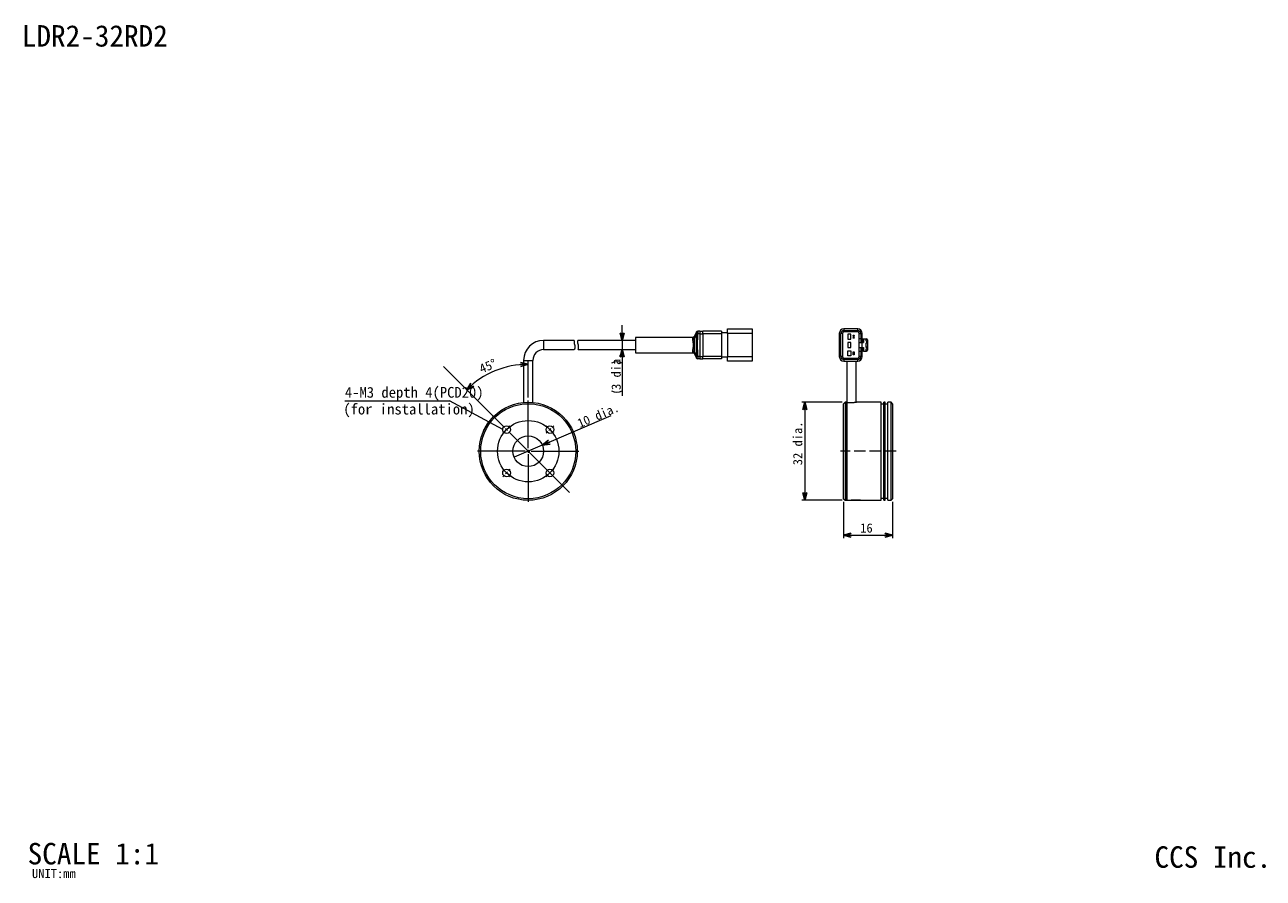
# Model space of a CAD drawing. Extents: x 12 to 416, y 8 to 287.
import ezdxf
from ezdxf.enums import TextEntityAlignment as Align

# ---------------------------------------------------------------- set-up
doc = ezdxf.new("R2010")
doc.units = 0
doc.linetypes.add('DASHED3', pattern=[5, 3.75, -1.25])
doc.layers.get('0').update_dxf_attribs({"linetype": 'continuous', "lineweight": 13})
doc.layers.add('1', color=7, linetype='continuous', lineweight=13)
doc.styles.add('Font_0', font='MS Gothic.ttf')

msp = doc.modelspace()

# ---------------------------------------------------------------- linework, layer by layer
at = {"color": 7, "linetype": 'BYBLOCK', "lineweight": -2}
for p, q in [((207.29, 183.91), (206.62, 186.41)), ((207.96, 186.41), (207.29, 183.91)), ((207.29, 183.91), (207.29, 186.41)), ((206.62, 178.41), (207.29, 180.91)), ((207.29, 180.91), (207.96, 178.41)), ((207.29, 180.91), (207.29, 178.41)), ((174.09, 176.69), (176.62, 176.13)), ((176.62, 176.13), (174.12, 176.02)), ((176.62, 176.13), (174.15, 175.35)), ((156.56, 167.82), (157.95, 170.01)), ((156.56, 167.82), (158.4, 169.51)), ((158.85, 169.02), (156.56, 167.82)), ((266.19, 161.26), (266.86, 163.76)), ((266.86, 163.76), (267.53, 161.26)), ((266.86, 163.76), (266.86, 161.26)), ((181.21, 149.74), (183.24, 151.34)), ((181.21, 149.74), (183.51, 150.73)), ((183.77, 150.11), (181.21, 149.74)), ((266.86, 131.76), (266.19, 134.26)), ((267.53, 134.26), (266.86, 131.76)), ((266.86, 131.76), (266.86, 134.26)), ((279.48, 120.35), (281.98, 121.02)), ((281.98, 119.68), (279.48, 120.35)), ((279.48, 120.35), (281.98, 120.35)), ((292.98, 121.02), (295.48, 120.35)), ((295.48, 120.35), (292.98, 119.68)), ((295.48, 120.35), (292.98, 120.35))]:
    msp.add_line(p, q, dxfattribs=at)
at = {"color": 7, "linetype": 'continuous', "lineweight": 15}
for p, q in [((231.48, 186.64), (230.74, 185.15)), ((231.48, 186.61), (230.74, 184.94)), ((231.45, 185.83), (230.75, 184.59)), ((231.93, 186.11), (231.47, 186.22)), ((231.93, 186.11), (231.87, 185.81)), ((232.62, 186.11), (231.93, 186.11)), ((231.94, 186.91), (231.95, 186.91)), ((232.62, 186.91), (231.95, 186.91)), ((232.62, 186.91), (233.62, 186.91)), ((232.62, 186.11), (232.62, 178.71)), ((232.62, 186.11), (233.62, 186.11)), ((239.62, 186.91), (233.62, 186.91)), ((233.62, 186.11), (233.62, 178.71)), ((239.62, 186.11), (233.62, 186.11)), ((241.62, 186.41), (239.62, 186.41)), ((239.62, 186.11), (239.62, 178.71)), ((241.62, 186.16), (241.62, 187.66)), ((241.62, 187.66), (246.62, 187.66)), ((249.62, 186.16), (241.62, 186.16)), ((241.62, 186.16), (241.62, 178.66)), ((246.62, 187.66), (249.62, 187.66)), ((249.62, 187.66), (249.62, 186.16)), ((249.62, 186.16), (249.62, 178.66)), ((278.08, 186.16), (278.08, 178.66)), ((278.58, 178.66), (278.58, 186.16)), ((279.08, 186.16), (278.58, 186.16)), ((279.08, 186.16), (279.08, 178.66)), ((279.58, 187.66), (279.58, 187.16)), ((284.08, 187.66), (279.58, 187.66)), ((279.58, 187.16), (279.58, 186.66)), ((279.58, 187.16), (284.08, 187.16)), ((284.08, 186.66), (279.58, 186.66)), ((280.88, 185.96), (280.88, 184.36)), ((281.88, 185.96), (280.88, 185.96)), ((281.88, 184.36), (281.88, 185.96)), ((284.08, 187.16), (284.08, 187.66)), ((284.08, 186.66), (284.08, 187.16)), ((284.58, 184.41), (284.58, 186.16)), ((284.58, 186.16), (285.08, 186.16)), ((285.08, 186.16), (285.08, 184.41)), ((285.58, 184.41), (285.58, 186.16)), ((191.61, 183.91), (181.62, 183.91)), ((181.62, 183.91), (181.62, 180.91)), ((211.62, 183.91), (192.84, 183.91)), ((230.3, 184.91), (211.62, 184.91)), ((211.62, 184.91), (211.62, 179.91)), ((280.88, 184.36), (281.88, 184.36)), ((280.88, 183.21), (280.88, 181.61)), ((281.88, 183.21), (280.88, 183.21)), ((281.88, 181.61), (281.88, 183.21)), ((282.58, 185.66), (282.88, 185.66)), ((282.58, 185.56), (282.58, 185.66)), ((282.88, 185.56), (282.58, 185.56)), ((282.58, 185.56), (282.58, 184.76)), ((282.58, 184.76), (282.88, 184.76)), ((282.58, 184.66), (282.58, 184.76)), ((282.88, 184.66), (282.58, 184.66)), ((282.88, 185.66), (282.88, 185.56)), ((282.88, 184.76), (282.88, 185.56)), ((282.88, 184.76), (282.88, 184.66)), ((284.48, 183.21), (284.48, 181.61)), ((284.48, 183.21), (285.48, 183.21)), ((285.08, 184.41), (284.58, 184.41)), ((284.58, 183.21), (284.58, 184.41)), ((285.08, 184.41), (285.58, 184.41)), ((285.08, 184.41), (285.08, 183.21)), ((285.48, 183.21), (285.48, 181.61)), ((285.48, 183.21), (285.98, 183.21)), ((285.58, 184.41), (285.68, 184.41)), ((285.68, 183.21), (285.68, 184.41)), ((285.68, 184.41), (285.98, 184.41)), ((285.98, 184.41), (285.98, 183.21)), ((285.98, 184.41), (286.78, 184.41)), ((286.78, 184.41), (286.78, 183.76)), ((286.78, 184.41), (286.98, 184.41)), ((286.88, 183.76), (286.78, 183.76)), ((286.78, 183.06), (286.88, 183.06)), ((286.78, 183.06), (286.78, 181.76)), ((287.08, 183.26), (287.08, 183.56)), ((287.28, 184.11), (287.28, 180.71)), ((181.62, 180.91), (191.63, 180.91)), ((192.92, 180.91), (211.62, 180.91)), ((211.62, 179.91), (230.3, 179.91)), ((231.48, 178.21), (230.74, 179.88)), ((230.74, 179.67), (231.48, 178.19)), ((231.45, 179), (230.75, 180.24)), ((231.93, 178.71), (231.47, 178.61)), ((232.62, 178.71), (231.93, 178.71)), ((231.95, 177.91), (231.94, 177.91)), ((232.62, 177.91), (231.95, 177.91)), ((232.62, 178.71), (233.62, 178.71)), ((232.62, 177.91), (233.62, 177.91)), ((239.62, 178.71), (233.62, 178.71)), ((239.62, 177.91), (233.62, 177.91)), ((241.62, 178.41), (239.62, 178.41)), ((241.62, 177.16), (241.62, 178.66)), ((241.62, 178.66), (249.62, 178.66)), ((249.62, 178.66), (249.62, 177.16)), ((279.08, 178.66), (278.58, 178.66)), ((279.58, 178.16), (279.58, 177.66)), ((279.58, 178.16), (284.08, 178.16)), ((280.88, 181.61), (281.88, 181.61)), ((280.88, 180.46), (281.88, 180.46)), ((280.88, 178.86), (280.88, 180.46)), ((281.88, 178.86), (280.88, 178.86)), ((281.88, 180.46), (281.88, 178.86)), ((282.58, 180.16), (282.88, 180.16)), ((282.58, 180.06), (282.58, 180.16)), ((282.88, 180.06), (282.58, 180.06)), ((282.58, 179.26), (282.58, 180.06)), ((282.58, 179.26), (282.88, 179.26)), ((282.58, 179.16), (282.58, 179.26)), ((282.88, 179.16), (282.58, 179.16)), ((282.88, 180.16), (282.88, 180.06)), ((282.88, 180.06), (282.88, 179.26)), ((282.88, 179.26), (282.88, 179.16)), ((284.08, 177.66), (284.08, 178.16)), ((284.48, 181.61), (285.48, 181.61)), ((284.58, 180.41), (284.58, 181.61)), ((284.58, 178.66), (284.58, 180.41)), ((284.58, 180.41), (285.08, 180.41)), ((285.08, 178.66), (284.58, 178.66)), ((285.08, 181.61), (285.08, 180.41)), ((285.08, 180.41), (285.58, 180.41)), ((285.08, 180.41), (285.08, 178.66)), ((285.48, 181.61), (285.98, 181.61)), ((285.58, 178.66), (285.58, 180.41)), ((285.58, 180.41), (285.68, 180.41)), ((285.68, 180.41), (285.68, 181.61)), ((285.98, 180.41), (285.68, 180.41)), ((285.98, 181.61), (285.98, 180.41)), ((285.98, 180.41), (286.78, 180.41)), ((286.78, 181.76), (286.88, 181.76)), ((286.78, 181.06), (286.78, 180.41)), ((286.88, 181.06), (286.78, 181.06)), ((286.78, 180.41), (286.98, 180.41)), ((287.08, 181.56), (287.08, 181.26)), ((175.12, 177.41), (175.12, 163.69)), ((175.12, 177.41), (178.12, 177.41)), ((178.12, 163.69), (178.12, 177.41)), ((246.62, 177.16), (241.62, 177.16)), ((249.62, 177.16), (246.62, 177.16)), ((279.58, 177.66), (279.58, 177.16)), ((284.08, 177.66), (279.58, 177.66)), ((279.58, 177.16), (284.08, 177.16)), ((280.58, 177.16), (280.58, 163.68)), ((283.58, 163.75), (283.58, 177.16)), ((284.08, 177.16), (284.08, 177.66)), ((279.98, 163.76), (279.48, 163.26)), ((279.48, 132.26), (279.48, 163.26)), ((280.48, 163.76), (279.98, 163.76)), ((279.98, 163.76), (279.98, 131.76)), ((280.48, 163.76), (280.48, 131.76)), ((280.48, 163.68), (282.08, 163.68)), ((280.48, 131.76), (280.48, 163.68)), ((291.78, 163.76), (283.66, 163.76)), ((291.78, 147.76), (291.78, 163.76)), ((292.58, 163.06), (291.78, 163.06)), ((293.08, 163.76), (292.58, 163.76)), ((292.58, 147.76), (292.58, 163.76)), ((293.08, 147.76), (293.08, 163.76)), ((293.88, 163.06), (293.08, 163.06)), ((294.98, 163.76), (293.88, 163.76)), ((293.88, 147.76), (293.88, 163.76)), ((295.48, 163.26), (294.98, 163.76)), ((294.98, 147.76), (294.98, 163.76)), ((295.48, 163.26), (295.48, 147.76)), ((162.01, 154.46), (163.51, 157.06)), ((162.01, 154.46), (162.07, 154.43)), ((163.57, 157.03), (163.51, 157.06)), ((291.78, 131.76), (291.78, 147.76)), ((292.58, 131.76), (292.58, 147.76)), ((293.08, 131.76), (293.08, 147.76)), ((293.88, 131.76), (293.88, 147.76)), ((294.98, 131.76), (294.98, 147.76)), ((295.48, 147.76), (295.48, 132.26)), ((175.12, 131.83), (175.12, 131.76)), ((178.12, 131.76), (175.12, 131.76)), ((178.12, 131.76), (178.12, 131.83)), ((279.48, 132.26), (279.98, 131.76)), ((279.98, 131.76), (280.48, 131.76)), ((280.48, 131.76), (281.89, 131.76)), ((284.98, 131.76), (281.98, 131.76)), ((285.08, 131.76), (291.78, 131.76)), ((291.78, 132.46), (292.58, 132.46)), ((292.58, 131.76), (293.08, 131.76)), ((293.08, 132.46), (293.88, 132.46)), ((293.88, 131.76), (294.98, 131.76)), ((294.98, 131.76), (295.48, 132.26))]:
    msp.add_line(p, q, dxfattribs=at)
at = {"lineweight": 15}
for points in [[(231.45, 185.83), (231.45, 185.83), (231.45, 185.83), (231.45, 185.84), (231.45, 185.84), (231.45, 185.85), (231.45, 185.86), (231.45, 185.86), (231.44, 185.87), (231.44, 185.89), (231.44, 185.9), (231.44, 185.91), (231.44, 185.92), (231.44, 185.94), (231.44, 185.95), (231.44, 185.97), (231.44, 185.98), (231.44, 186), (231.44, 186.02), (231.44, 186.04), (231.44, 186.06), (231.45, 186.08), (231.45, 186.1), (231.45, 186.12), (231.45, 186.14), (231.46, 186.17), (231.46, 186.19), (231.47, 186.22)], [(231.45, 179), (231.45, 179.01), (231.45, 179.03), (231.45, 179.08), (231.45, 179.13), (231.45, 179.2), (231.45, 179.28), (231.45, 179.37), (231.45, 179.47), (231.45, 179.57), (231.45, 179.68), (231.45, 179.79), (231.46, 179.91), (231.46, 180.03), (231.46, 180.17), (231.46, 180.31), (231.47, 180.45), (231.47, 180.61), (231.47, 180.77), (231.48, 180.94), (231.49, 181.13), (231.49, 181.31), (231.5, 181.51), (231.5, 181.71), (231.51, 181.91), (231.51, 182.11), (231.51, 182.32), (231.51, 182.52), (231.51, 182.72), (231.51, 182.92), (231.5, 183.12), (231.5, 183.32), (231.49, 183.51), (231.49, 183.69), (231.48, 183.87), (231.47, 184.04), (231.47, 184.21), (231.46, 184.36), (231.46, 184.51), (231.46, 184.66), (231.46, 184.79), (231.45, 184.92), (231.45, 185.04), (231.45, 185.15), (231.45, 185.26), (231.45, 185.35), (231.45, 185.44), (231.45, 185.53), (231.45, 185.6), (231.45, 185.67), (231.45, 185.72), (231.45, 185.77), (231.45, 185.8), (231.45, 185.82), (231.45, 185.83)], [(231.87, 185.81), (231.86, 185.81), (231.85, 185.81), (231.83, 185.81), (231.82, 185.81), (231.81, 185.81), (231.79, 185.81), (231.78, 185.81), (231.76, 185.81), (231.75, 185.81), (231.74, 185.81), (231.72, 185.82), (231.71, 185.82), (231.7, 185.82), (231.68, 185.82), (231.67, 185.82), (231.66, 185.82), (231.65, 185.82), (231.63, 185.82), (231.62, 185.82), (231.61, 185.82), (231.6, 185.82), (231.59, 185.82), (231.58, 185.82), (231.56, 185.82), (231.55, 185.82), (231.54, 185.82), (231.53, 185.82), (231.52, 185.83), (231.51, 185.83), (231.51, 185.83), (231.5, 185.83), (231.49, 185.83), (231.48, 185.83), (231.47, 185.83), (231.46, 185.83), (231.45, 185.83)], [(231.47, 186.22), (231.47, 186.22), (231.47, 186.23), (231.47, 186.24), (231.47, 186.24), (231.47, 186.25), (231.47, 186.26), (231.47, 186.27), (231.47, 186.28), (231.48, 186.29), (231.48, 186.3), (231.48, 186.31), (231.48, 186.32), (231.48, 186.32), (231.48, 186.33), (231.48, 186.34), (231.48, 186.35), (231.48, 186.36), (231.49, 186.37), (231.49, 186.38), (231.49, 186.39), (231.49, 186.4), (231.49, 186.41), (231.49, 186.42), (231.49, 186.43), (231.49, 186.43), (231.49, 186.44), (231.49, 186.45), (231.49, 186.46), (231.49, 186.47), (231.49, 186.47), (231.49, 186.48), (231.49, 186.49), (231.49, 186.5), (231.49, 186.5), (231.49, 186.51), (231.49, 186.52), (231.49, 186.52), (231.49, 186.53), (231.49, 186.53), (231.49, 186.54), (231.49, 186.55), (231.49, 186.55), (231.49, 186.56), (231.49, 186.56), (231.49, 186.56), (231.49, 186.57), (231.49, 186.57), (231.49, 186.57), (231.49, 186.58), (231.49, 186.58), (231.49, 186.58), (231.49, 186.59), (231.49, 186.59), (231.49, 186.59)], [(231.48, 186.61), (231.49, 186.63), (231.5, 186.64), (231.51, 186.66), (231.51, 186.67), (231.52, 186.68), (231.53, 186.7), (231.54, 186.71), (231.55, 186.72), (231.56, 186.74), (231.57, 186.75), (231.58, 186.76), (231.59, 186.77), (231.6, 186.78), (231.62, 186.79), (231.63, 186.8), (231.64, 186.81), (231.65, 186.82), (231.67, 186.83), (231.68, 186.84), (231.69, 186.85), (231.71, 186.86), (231.72, 186.86), (231.74, 186.87), (231.75, 186.88), (231.77, 186.88), (231.78, 186.89), (231.8, 186.89), (231.81, 186.9), (231.83, 186.9), (231.84, 186.9), (231.86, 186.9), (231.88, 186.91), (231.89, 186.91), (231.91, 186.91), (231.92, 186.91), (231.94, 186.91)], [(231.48, 186.61), (231.48, 186.61), (231.48, 186.61), (231.48, 186.61), (231.48, 186.61), (231.48, 186.61), (231.48, 186.62), (231.48, 186.62), (231.48, 186.62), (231.48, 186.62), (231.48, 186.62), (231.48, 186.62), (231.48, 186.62), (231.48, 186.62), (231.48, 186.62), (231.48, 186.63), (231.48, 186.63), (231.48, 186.63), (231.48, 186.63), (231.48, 186.63), (231.48, 186.63), (231.48, 186.63), (231.48, 186.63), (231.48, 186.63), (231.48, 186.64), (231.48, 186.64), (231.48, 186.64), (231.48, 186.64), (231.48, 186.64), (231.48, 186.64), (231.48, 186.64), (231.48, 186.64), (231.48, 186.64), (231.48, 186.64), (231.48, 186.64), (231.48, 186.64), (231.48, 186.64)], [(231.49, 186.59), (231.48, 186.59), (231.48, 186.59), (231.48, 186.6), (231.48, 186.6), (231.48, 186.6), (231.48, 186.6), (231.48, 186.6), (231.48, 186.6), (231.48, 186.61), (231.48, 186.61), (231.48, 186.61), (231.48, 186.61), (231.48, 186.61), (231.48, 186.61), (231.48, 186.61), (231.48, 186.61), (231.48, 186.61), (231.48, 186.61)], [(231.95, 186.91), (231.95, 186.91), (231.95, 186.91), (231.95, 186.91), (231.95, 186.91), (231.95, 186.91), (231.95, 186.91), (231.95, 186.91), (231.95, 186.91), (231.95, 186.91), (231.95, 186.91), (231.95, 186.91), (231.96, 186.9), (231.96, 186.9), (231.96, 186.9), (231.96, 186.89), (231.96, 186.89), (231.96, 186.88), (231.96, 186.88), (231.96, 186.87), (231.96, 186.86), (231.96, 186.85), (231.96, 186.84), (231.96, 186.83), (231.96, 186.82), (231.96, 186.81), (231.96, 186.8), (231.96, 186.78), (231.96, 186.77), (231.96, 186.75), (231.96, 186.74), (231.96, 186.72), (231.96, 186.71), (231.96, 186.69), (231.96, 186.68), (231.96, 186.66), (231.96, 186.64), (231.96, 186.62), (231.96, 186.6), (231.95, 186.58), (231.95, 186.57), (231.95, 186.55), (231.95, 186.53), (231.95, 186.5), (231.95, 186.48), (231.95, 186.46), (231.95, 186.44), (231.95, 186.42), (231.95, 186.4), (231.94, 186.38), (231.94, 186.36), (231.94, 186.34), (231.94, 186.32), (231.94, 186.3), (231.94, 186.28), (231.94, 186.26), (231.94, 186.24), (231.94, 186.23), (231.93, 186.21), (231.93, 186.2), (231.93, 186.19), (231.93, 186.18), (231.93, 186.17), (231.93, 186.16), (231.93, 186.15), (231.93, 186.14), (231.93, 186.13), (231.93, 186.13), (231.93, 186.12), (231.93, 186.12), (231.93, 186.12), (231.93, 186.11), (231.93, 186.11)], [(232.62, 186.91), (232.62, 186.91), (232.62, 186.91), (232.62, 186.9), (232.62, 186.9), (232.62, 186.9), (232.62, 186.89), (232.62, 186.89), (232.62, 186.88), (232.62, 186.87), (232.62, 186.87), (232.62, 186.86), (232.62, 186.85), (232.62, 186.84), (232.62, 186.83), (232.62, 186.82), (232.62, 186.81), (232.62, 186.8), (232.62, 186.79), (232.62, 186.77), (232.62, 186.76), (232.62, 186.75), (232.62, 186.74), (232.62, 186.73), (232.62, 186.72), (232.62, 186.7), (232.62, 186.69), (232.62, 186.68), (232.62, 186.67), (232.62, 186.65), (232.62, 186.64), (232.62, 186.62), (232.62, 186.61), (232.62, 186.59), (232.62, 186.58), (232.62, 186.56), (232.62, 186.55), (232.62, 186.53), (232.62, 186.51), (232.62, 186.49), (232.62, 186.47), (232.62, 186.45), (232.62, 186.43), (232.62, 186.41), (232.62, 186.38), (232.62, 186.36), (232.62, 186.34), (232.62, 186.31), (232.62, 186.29), (232.62, 186.26), (232.62, 186.24), (232.62, 186.21), (232.62, 186.18), (232.62, 186.15), (232.62, 186.11)], [(233.62, 186.11), (233.62, 186.13), (233.62, 186.15), (233.62, 186.17), (233.62, 186.18), (233.62, 186.2), (233.62, 186.22), (233.62, 186.24), (233.62, 186.26), (233.62, 186.28), (233.62, 186.3), (233.62, 186.32), (233.62, 186.34), (233.62, 186.36), (233.62, 186.38), (233.62, 186.4), (233.62, 186.43), (233.62, 186.45), (233.62, 186.47), (233.62, 186.5), (233.62, 186.52), (233.62, 186.54), (233.62, 186.57), (233.62, 186.59), (233.62, 186.62), (233.62, 186.64), (233.62, 186.66), (233.62, 186.68), (233.62, 186.71), (233.62, 186.73), (233.62, 186.75), (233.62, 186.77), (233.62, 186.79), (233.62, 186.81), (233.62, 186.82), (233.62, 186.84), (233.62, 186.85), (233.62, 186.86), (233.62, 186.87), (233.62, 186.88), (233.62, 186.89), (233.62, 186.9), (233.62, 186.9), (233.62, 186.9), (233.62, 186.91), (233.62, 186.91)], [(239.62, 186.91), (239.62, 186.91), (239.62, 186.91), (239.62, 186.9), (239.62, 186.9), (239.62, 186.89), (239.62, 186.88), (239.62, 186.87), (239.62, 186.86), (239.62, 186.85), (239.62, 186.84), (239.62, 186.82), (239.62, 186.81), (239.62, 186.79), (239.62, 186.77), (239.62, 186.75), (239.62, 186.73), (239.62, 186.7), (239.62, 186.68), (239.62, 186.65), (239.62, 186.63), (239.62, 186.6), (239.62, 186.57), (239.62, 186.54), (239.62, 186.51), (239.62, 186.48), (239.62, 186.45), (239.62, 186.42), (239.62, 186.39), (239.62, 186.35), (239.62, 186.32), (239.62, 186.29), (239.62, 186.25), (239.62, 186.22), (239.62, 186.18), (239.62, 186.15), (239.62, 186.11)], [(191.61, 183.91), (191.62, 183.91), (191.62, 183.91), (191.62, 183.91), (191.62, 183.91), (191.62, 183.92), (191.62, 183.92), (191.62, 183.92), (191.62, 183.92), (191.62, 183.91), (191.61, 183.91), (191.61, 183.9), (191.61, 183.9), (191.61, 183.89), (191.61, 183.87), (191.61, 183.86), (191.61, 183.85), (191.6, 183.83), (191.6, 183.81), (191.6, 183.79), (191.6, 183.77), (191.59, 183.75), (191.59, 183.72), (191.59, 183.7), (191.58, 183.67), (191.58, 183.64), (191.58, 183.61), (191.58, 183.57), (191.58, 183.54), (191.58, 183.5), (191.58, 183.46), (191.58, 183.42), (191.58, 183.38), (191.58, 183.34), (191.58, 183.29), (191.58, 183.25), (191.58, 183.2), (191.59, 183.16), (191.59, 183.11), (191.59, 183.07), (191.6, 183.02), (191.61, 182.98), (191.61, 182.93), (191.62, 182.89), (191.63, 182.84), (191.64, 182.79), (191.65, 182.75), (191.66, 182.7), (191.67, 182.66), (191.69, 182.62), (191.7, 182.57), (191.71, 182.53), (191.72, 182.49), (191.74, 182.45), (191.75, 182.41)], [(191.75, 182.41), (191.76, 182.37), (191.77, 182.33), (191.79, 182.28), (191.8, 182.24), (191.81, 182.2), (191.82, 182.15), (191.83, 182.11), (191.83, 182.06), (191.84, 182.02), (191.85, 181.98), (191.85, 181.94), (191.85, 181.89), (191.85, 181.85), (191.85, 181.81), (191.85, 181.77), (191.85, 181.73), (191.85, 181.68), (191.85, 181.64), (191.84, 181.6), (191.84, 181.56), (191.83, 181.53), (191.82, 181.49), (191.82, 181.45), (191.81, 181.42), (191.8, 181.38), (191.79, 181.35), (191.78, 181.31), (191.77, 181.28), (191.76, 181.25), (191.75, 181.22), (191.74, 181.19), (191.73, 181.16), (191.72, 181.13), (191.71, 181.11), (191.7, 181.08), (191.69, 181.06), (191.68, 181.04), (191.67, 181.02), (191.66, 181), (191.66, 180.99), (191.65, 180.97), (191.64, 180.96), (191.64, 180.95), (191.63, 180.94), (191.63, 180.93), (191.62, 180.93), (191.62, 180.93), (191.62, 180.92), (191.62, 180.92), (191.62, 180.92), (191.62, 180.93), (191.62, 180.93), (191.62, 180.93), (191.63, 180.93)], [(192.88, 182.82), (192.87, 182.86), (192.86, 182.9), (192.84, 182.95), (192.83, 182.99), (192.82, 183.03), (192.81, 183.07), (192.8, 183.12), (192.8, 183.16), (192.79, 183.2), (192.78, 183.24), (192.78, 183.28), (192.78, 183.32), (192.78, 183.36), (192.77, 183.39), (192.77, 183.43), (192.78, 183.46), (192.78, 183.5), (192.78, 183.53), (192.78, 183.56), (192.78, 183.6), (192.79, 183.63), (192.79, 183.65), (192.79, 183.68), (192.8, 183.71), (192.8, 183.73), (192.81, 183.75), (192.81, 183.78), (192.81, 183.8), (192.82, 183.81), (192.82, 183.83), (192.83, 183.85), (192.83, 183.86), (192.83, 183.87), (192.83, 183.88), (192.84, 183.89), (192.84, 183.9), (192.84, 183.9), (192.84, 183.9), (192.84, 183.9), (192.84, 183.9), (192.84, 183.9), (192.84, 183.9), (192.84, 183.9), (192.84, 183.9), (192.84, 183.9)], [(192.92, 180.93), (192.92, 180.93), (192.92, 180.92), (192.92, 180.92), (192.92, 180.92), (192.92, 180.92), (192.92, 180.92), (192.92, 180.92), (192.92, 180.92), (192.92, 180.92), (192.92, 180.93), (192.92, 180.94), (192.93, 180.95), (192.93, 180.96), (192.93, 180.97), (192.94, 180.98), (192.94, 181), (192.95, 181.02), (192.95, 181.04), (192.96, 181.06), (192.97, 181.08), (192.97, 181.11), (192.98, 181.13), (192.98, 181.16), (192.99, 181.19), (193, 181.22), (193, 181.26), (193.01, 181.29), (193.02, 181.33), (193.02, 181.37), (193.03, 181.41), (193.03, 181.45), (193.04, 181.49), (193.04, 181.54), (193.05, 181.58), (193.05, 181.63), (193.05, 181.68), (193.05, 181.73), (193.05, 181.78), (193.05, 181.83), (193.05, 181.88), (193.05, 181.93), (193.05, 181.98), (193.05, 182.02), (193.04, 182.07), (193.04, 182.12), (193.03, 182.17), (193.03, 182.22), (193.02, 182.26), (193.01, 182.31), (193.01, 182.35), (193, 182.4), (192.99, 182.44), (192.98, 182.48), (192.97, 182.52), (192.96, 182.56), (192.95, 182.6), (192.94, 182.63), (192.93, 182.67), (192.92, 182.7), (192.91, 182.73), (192.9, 182.76), (192.89, 182.79), (192.88, 182.82)], [(230.29, 184.34), (230.29, 184.36), (230.29, 184.38), (230.28, 184.4), (230.28, 184.42), (230.28, 184.44), (230.28, 184.46), (230.28, 184.48), (230.27, 184.5), (230.27, 184.52), (230.27, 184.53), (230.27, 184.55), (230.27, 184.57), (230.27, 184.59), (230.27, 184.6), (230.27, 184.62), (230.27, 184.63), (230.28, 184.65), (230.28, 184.67)], [(230.74, 184.94), (230.73, 184.93), (230.73, 184.92), (230.72, 184.9), (230.71, 184.89), (230.7, 184.88), (230.69, 184.86), (230.69, 184.85), (230.68, 184.84), (230.67, 184.83), (230.66, 184.82), (230.65, 184.81), (230.63, 184.79), (230.62, 184.78), (230.61, 184.77), (230.6, 184.77), (230.58, 184.76), (230.57, 184.75), (230.56, 184.74), (230.54, 184.73), (230.53, 184.72), (230.51, 184.72), (230.5, 184.71), (230.49, 184.7), (230.47, 184.7), (230.45, 184.69), (230.44, 184.69), (230.42, 184.68), (230.41, 184.68), (230.39, 184.68), (230.38, 184.67), (230.36, 184.67), (230.34, 184.67), (230.33, 184.67), (230.31, 184.67), (230.29, 184.67), (230.28, 184.67)], [(230.28, 184.67), (230.28, 184.69), (230.28, 184.72), (230.29, 184.74), (230.29, 184.77), (230.29, 184.79), (230.29, 184.81), (230.3, 184.83), (230.3, 184.84), (230.3, 184.86), (230.3, 184.87), (230.3, 184.87), (230.3, 184.88), (230.3, 184.88), (230.3, 184.88), (230.3, 184.88), (230.3, 184.88), (230.3, 184.88), (230.3, 184.88)], [(230.29, 184.34), (230.31, 184.34), (230.32, 184.34), (230.34, 184.34), (230.36, 184.34), (230.37, 184.35), (230.39, 184.35), (230.4, 184.35), (230.42, 184.35), (230.43, 184.36), (230.45, 184.36), (230.46, 184.37), (230.48, 184.37), (230.49, 184.38), (230.51, 184.38), (230.52, 184.39), (230.54, 184.4), (230.55, 184.4), (230.56, 184.41), (230.58, 184.42), (230.59, 184.43), (230.6, 184.43), (230.62, 184.44), (230.63, 184.45), (230.64, 184.46), (230.65, 184.47), (230.66, 184.48), (230.67, 184.49), (230.68, 184.5), (230.69, 184.51), (230.7, 184.52), (230.71, 184.53), (230.72, 184.54), (230.72, 184.55), (230.73, 184.56), (230.74, 184.58), (230.75, 184.59)], [(230.29, 180.49), (230.3, 180.56), (230.31, 180.62), (230.32, 180.69), (230.33, 180.76), (230.34, 180.83), (230.35, 180.9), (230.37, 180.97), (230.38, 181.05), (230.39, 181.12), (230.4, 181.2), (230.41, 181.28), (230.42, 181.37), (230.44, 181.45), (230.45, 181.54), (230.46, 181.63), (230.47, 181.72), (230.48, 181.81), (230.48, 181.9), (230.49, 181.99), (230.49, 182.08), (230.5, 182.18), (230.5, 182.27), (230.5, 182.36), (230.5, 182.45), (230.5, 182.55), (230.5, 182.64), (230.49, 182.73), (230.49, 182.82), (230.48, 182.91), (230.47, 183), (230.47, 183.09), (230.46, 183.17), (230.45, 183.25), (230.44, 183.34), (230.43, 183.41), (230.42, 183.49), (230.41, 183.56), (230.4, 183.63), (230.39, 183.69), (230.38, 183.75), (230.37, 183.81), (230.36, 183.87), (230.35, 183.92), (230.35, 183.97), (230.34, 184.02), (230.33, 184.07), (230.32, 184.11), (230.32, 184.16), (230.31, 184.2), (230.31, 184.23), (230.3, 184.26), (230.3, 184.29), (230.29, 184.32), (230.29, 184.34)], [(230.74, 185.17), (230.73, 185.15), (230.72, 185.14), (230.71, 185.12), (230.7, 185.11), (230.69, 185.09), (230.68, 185.08), (230.66, 185.06), (230.65, 185.05), (230.64, 185.04), (230.62, 185.03), (230.61, 185.01), (230.6, 185), (230.58, 184.99), (230.56, 184.98), (230.55, 184.97), (230.53, 184.97), (230.52, 184.96), (230.5, 184.95), (230.49, 184.95), (230.47, 184.94), (230.46, 184.93), (230.45, 184.93), (230.43, 184.92), (230.42, 184.92), (230.41, 184.92), (230.39, 184.92), (230.38, 184.91), (230.37, 184.91), (230.36, 184.91), (230.35, 184.91), (230.34, 184.91), (230.33, 184.91), (230.32, 184.91), (230.32, 184.91), (230.31, 184.92), (230.31, 184.92)], [(230.75, 184.59), (230.75, 184.59), (230.75, 184.58), (230.75, 184.58), (230.75, 184.57), (230.75, 184.56), (230.75, 184.55), (230.75, 184.53), (230.75, 184.51), (230.75, 184.49), (230.75, 184.47), (230.75, 184.45), (230.75, 184.42), (230.76, 184.39), (230.76, 184.35), (230.76, 184.32), (230.76, 184.28), (230.76, 184.23), (230.76, 184.18), (230.76, 184.13), (230.76, 184.08), (230.76, 184.02), (230.77, 183.95), (230.77, 183.88), (230.77, 183.81), (230.77, 183.74), (230.76, 183.66), (230.76, 183.58), (230.76, 183.5), (230.76, 183.41), (230.75, 183.32), (230.75, 183.23), (230.74, 183.14), (230.74, 183.04), (230.74, 182.95), (230.73, 182.85), (230.73, 182.75), (230.73, 182.65), (230.73, 182.55), (230.73, 182.46), (230.73, 182.36), (230.73, 182.26), (230.73, 182.16), (230.73, 182.06), (230.74, 181.96), (230.74, 181.86), (230.74, 181.76), (230.75, 181.67), (230.75, 181.57), (230.75, 181.47), (230.76, 181.38), (230.76, 181.29), (230.76, 181.2), (230.76, 181.12), (230.77, 181.04), (230.77, 180.96), (230.77, 180.89), (230.77, 180.82), (230.77, 180.76), (230.76, 180.7), (230.76, 180.64), (230.76, 180.59), (230.76, 180.54), (230.76, 180.49), (230.76, 180.44), (230.75, 180.4), (230.75, 180.36), (230.75, 180.33), (230.75, 180.3), (230.75, 180.27), (230.75, 180.25), (230.75, 180.24), (230.75, 180.24)], [(230.74, 184.94), (230.74, 184.94), (230.74, 184.94), (230.74, 184.94), (230.74, 184.93), (230.74, 184.93), (230.74, 184.92), (230.74, 184.91), (230.74, 184.9), (230.74, 184.89), (230.74, 184.88), (230.74, 184.87), (230.74, 184.86), (230.74, 184.85), (230.74, 184.84), (230.74, 184.83), (230.74, 184.82), (230.74, 184.81), (230.74, 184.79), (230.74, 184.78), (230.74, 184.77), (230.74, 184.75), (230.74, 184.74), (230.74, 184.72), (230.74, 184.71), (230.74, 184.69), (230.74, 184.68), (230.74, 184.67), (230.74, 184.65), (230.74, 184.64), (230.75, 184.63), (230.75, 184.62), (230.75, 184.61), (230.75, 184.6), (230.75, 184.59), (230.75, 184.59), (230.75, 184.59)], [(231.87, 185.81), (231.87, 185.67), (231.86, 185.53), (231.85, 185.37), (231.84, 185.21), (231.83, 185.03), (231.82, 184.85), (231.81, 184.67), (231.8, 184.48), (231.79, 184.29), (231.78, 184.09), (231.77, 183.9), (231.76, 183.71), (231.75, 183.51), (231.75, 183.32), (231.74, 183.12), (231.74, 182.92), (231.73, 182.72), (231.73, 182.52), (231.73, 182.32), (231.73, 182.11), (231.74, 181.91), (231.74, 181.7), (231.75, 181.5), (231.76, 181.29), (231.77, 181.09), (231.78, 180.89), (231.78, 180.69), (231.79, 180.49), (231.8, 180.3), (231.81, 180.1), (231.83, 179.91), (231.84, 179.73), (231.85, 179.55), (231.86, 179.37), (231.86, 179.19), (231.87, 179.02)], [(230.28, 180.16), (230.28, 180.18), (230.28, 180.19), (230.27, 180.2), (230.27, 180.22), (230.27, 180.23), (230.27, 180.24), (230.27, 180.26), (230.27, 180.27), (230.27, 180.28), (230.27, 180.29), (230.27, 180.31), (230.27, 180.32), (230.27, 180.33), (230.27, 180.34), (230.28, 180.35), (230.28, 180.37), (230.28, 180.38), (230.28, 180.39), (230.28, 180.4), (230.28, 180.41), (230.28, 180.43), (230.28, 180.44), (230.29, 180.45), (230.29, 180.46), (230.29, 180.47), (230.29, 180.48), (230.29, 180.49)], [(230.28, 180.16), (230.29, 180.16), (230.31, 180.16), (230.33, 180.16), (230.34, 180.16), (230.36, 180.15), (230.38, 180.15), (230.39, 180.15), (230.41, 180.15), (230.42, 180.14), (230.44, 180.14), (230.45, 180.13), (230.47, 180.13), (230.49, 180.12), (230.5, 180.12), (230.51, 180.11), (230.53, 180.1), (230.54, 180.1), (230.56, 180.09), (230.57, 180.08), (230.58, 180.07), (230.6, 180.06), (230.61, 180.05), (230.62, 180.04), (230.63, 180.03), (230.65, 180.02), (230.66, 180.01), (230.67, 180), (230.68, 179.99), (230.69, 179.97), (230.69, 179.96), (230.7, 179.95), (230.71, 179.94), (230.72, 179.92), (230.73, 179.91), (230.73, 179.9), (230.74, 179.88)], [(230.3, 179.95), (230.3, 179.94), (230.3, 179.94), (230.3, 179.94), (230.3, 179.94), (230.3, 179.94), (230.3, 179.94), (230.3, 179.94), (230.3, 179.94), (230.3, 179.95), (230.3, 179.96), (230.3, 179.98), (230.3, 180), (230.29, 180.02), (230.29, 180.04), (230.29, 180.07), (230.29, 180.1), (230.28, 180.13), (230.28, 180.16)], [(230.29, 180.49), (230.31, 180.49), (230.32, 180.49), (230.34, 180.49), (230.36, 180.48), (230.37, 180.48), (230.39, 180.48), (230.4, 180.48), (230.42, 180.47), (230.43, 180.47), (230.45, 180.46), (230.46, 180.46), (230.48, 180.45), (230.49, 180.45), (230.51, 180.44), (230.52, 180.44), (230.54, 180.43), (230.55, 180.42), (230.56, 180.42), (230.58, 180.41), (230.59, 180.4), (230.6, 180.39), (230.62, 180.38), (230.63, 180.37), (230.64, 180.37), (230.65, 180.36), (230.66, 180.35), (230.67, 180.34), (230.68, 180.33), (230.69, 180.32), (230.7, 180.31), (230.71, 180.3), (230.72, 180.28), (230.72, 180.27), (230.73, 180.26), (230.74, 180.25), (230.75, 180.24)], [(230.3, 179.91), (230.31, 179.91), (230.32, 179.91), (230.33, 179.91), (230.35, 179.91), (230.36, 179.91), (230.37, 179.91), (230.38, 179.91), (230.39, 179.91), (230.41, 179.91), (230.42, 179.9), (230.43, 179.9), (230.45, 179.9), (230.46, 179.89), (230.47, 179.89), (230.49, 179.88), (230.5, 179.88), (230.51, 179.87), (230.52, 179.87), (230.54, 179.86), (230.55, 179.85), (230.56, 179.84), (230.57, 179.84), (230.58, 179.83), (230.6, 179.82), (230.61, 179.81), (230.62, 179.81), (230.63, 179.8), (230.64, 179.79), (230.65, 179.78), (230.66, 179.77), (230.66, 179.77), (230.67, 179.76), (230.68, 179.75), (230.69, 179.74), (230.69, 179.73), (230.7, 179.73), (230.7, 179.72), (230.71, 179.71), (230.72, 179.7), (230.72, 179.69), (230.73, 179.69), (230.73, 179.68), (230.73, 179.67), (230.74, 179.67), (230.74, 179.66)], [(230.75, 180.24), (230.75, 180.24), (230.75, 180.24), (230.75, 180.23), (230.75, 180.23), (230.75, 180.22), (230.75, 180.22), (230.75, 180.21), (230.75, 180.21), (230.75, 180.2), (230.75, 180.19), (230.74, 180.18), (230.74, 180.18), (230.74, 180.17), (230.74, 180.16), (230.74, 180.15), (230.74, 180.14), (230.74, 180.13), (230.74, 180.12), (230.74, 180.11), (230.74, 180.1), (230.74, 180.08), (230.74, 180.07), (230.74, 180.06), (230.74, 180.05), (230.74, 180.03), (230.74, 180.02), (230.74, 180.01), (230.74, 180), (230.74, 179.99), (230.74, 179.98), (230.74, 179.97), (230.74, 179.96), (230.74, 179.95), (230.74, 179.94), (230.74, 179.94), (230.74, 179.93), (230.74, 179.92), (230.74, 179.91), (230.74, 179.91), (230.74, 179.9), (230.74, 179.9), (230.74, 179.89), (230.74, 179.89), (230.74, 179.89), (230.74, 179.88)], [(230.74, 179.88), (230.74, 179.88), (230.74, 179.88), (230.74, 179.87), (230.74, 179.86), (230.74, 179.84), (230.74, 179.83), (230.74, 179.81), (230.75, 179.79), (230.75, 179.78), (230.75, 179.76), (230.75, 179.74), (230.75, 179.73), (230.75, 179.71), (230.75, 179.7), (230.75, 179.69), (230.75, 179.68), (230.75, 179.67), (230.75, 179.66), (230.75, 179.66), (230.75, 179.66), (230.75, 179.66), (230.75, 179.66), (230.75, 179.66), (230.75, 179.66), (230.75, 179.66), (230.75, 179.67), (230.75, 179.67)], [(231.47, 178.61), (231.46, 178.63), (231.46, 178.66), (231.45, 178.68), (231.45, 178.71), (231.45, 178.73), (231.45, 178.75), (231.44, 178.77), (231.44, 178.79), (231.44, 178.81), (231.44, 178.83), (231.44, 178.84), (231.44, 178.86), (231.44, 178.88), (231.44, 178.89), (231.44, 178.91), (231.44, 178.92), (231.44, 178.93), (231.44, 178.94), (231.44, 178.95), (231.45, 178.96), (231.45, 178.97), (231.45, 178.98), (231.45, 178.99), (231.45, 178.99), (231.45, 178.99), (231.45, 179), (231.45, 179)], [(231.87, 179.02), (231.86, 179.02), (231.85, 179.02), (231.83, 179.02), (231.82, 179.02), (231.81, 179.01), (231.79, 179.01), (231.78, 179.01), (231.76, 179.01), (231.75, 179.01), (231.74, 179.01), (231.72, 179.01), (231.71, 179.01), (231.7, 179.01), (231.68, 179.01), (231.67, 179.01), (231.66, 179.01), (231.65, 179.01), (231.63, 179.01), (231.62, 179.01), (231.61, 179.01), (231.6, 179), (231.59, 179), (231.58, 179), (231.56, 179), (231.55, 179), (231.54, 179), (231.53, 179), (231.52, 179), (231.51, 179), (231.51, 179), (231.5, 179), (231.49, 179), (231.48, 179), (231.47, 179), (231.46, 179), (231.45, 179)], [(231.49, 178.24), (231.49, 178.24), (231.49, 178.24), (231.49, 178.24), (231.49, 178.24), (231.49, 178.24), (231.49, 178.24), (231.49, 178.25), (231.49, 178.25), (231.49, 178.25), (231.49, 178.25), (231.49, 178.26), (231.49, 178.26), (231.49, 178.26), (231.49, 178.27), (231.49, 178.27), (231.49, 178.28), (231.49, 178.28), (231.49, 178.29), (231.49, 178.29), (231.49, 178.3), (231.49, 178.3), (231.49, 178.31), (231.49, 178.31), (231.49, 178.32), (231.49, 178.33), (231.49, 178.33), (231.49, 178.34), (231.49, 178.35), (231.49, 178.35), (231.49, 178.36), (231.49, 178.37), (231.49, 178.37), (231.49, 178.38), (231.49, 178.39), (231.49, 178.4), (231.49, 178.4), (231.49, 178.41), (231.49, 178.42), (231.49, 178.43), (231.49, 178.44), (231.49, 178.45), (231.49, 178.46), (231.48, 178.47), (231.48, 178.48), (231.48, 178.49), (231.48, 178.5), (231.48, 178.51), (231.48, 178.52), (231.48, 178.54), (231.47, 178.55), (231.47, 178.56), (231.47, 178.58), (231.47, 178.59), (231.47, 178.61)], [(231.48, 178.21), (231.48, 178.21), (231.48, 178.21), (231.48, 178.21), (231.48, 178.22), (231.48, 178.22), (231.48, 178.22), (231.48, 178.22), (231.48, 178.22), (231.48, 178.22), (231.48, 178.22), (231.48, 178.22), (231.48, 178.23), (231.48, 178.23), (231.48, 178.23), (231.48, 178.23), (231.48, 178.23), (231.48, 178.23), (231.49, 178.24)], [(231.94, 177.91), (231.92, 177.91), (231.91, 177.92), (231.89, 177.92), (231.88, 177.92), (231.86, 177.92), (231.84, 177.92), (231.83, 177.93), (231.81, 177.93), (231.8, 177.93), (231.78, 177.94), (231.77, 177.94), (231.75, 177.95), (231.74, 177.96), (231.72, 177.96), (231.71, 177.97), (231.69, 177.98), (231.68, 177.99), (231.67, 177.99), (231.65, 178), (231.64, 178.01), (231.63, 178.02), (231.62, 178.03), (231.6, 178.04), (231.59, 178.06), (231.58, 178.07), (231.57, 178.08), (231.56, 178.09), (231.55, 178.1), (231.54, 178.12), (231.53, 178.13), (231.52, 178.14), (231.51, 178.16), (231.51, 178.17), (231.5, 178.18), (231.49, 178.2), (231.48, 178.21)], [(231.87, 179.02), (231.87, 179.02), (231.88, 179.01), (231.88, 179), (231.88, 178.99), (231.88, 178.98), (231.88, 178.96), (231.88, 178.95), (231.88, 178.93), (231.88, 178.91), (231.89, 178.9), (231.89, 178.88), (231.89, 178.86), (231.9, 178.84), (231.9, 178.82), (231.91, 178.8), (231.91, 178.77), (231.92, 178.74), (231.93, 178.71)], [(231.93, 178.71), (231.93, 178.71), (231.93, 178.71), (231.93, 178.71), (231.93, 178.71), (231.93, 178.71), (231.93, 178.7), (231.93, 178.7), (231.93, 178.69), (231.93, 178.69), (231.93, 178.68), (231.93, 178.67), (231.93, 178.67), (231.93, 178.66), (231.93, 178.64), (231.93, 178.63), (231.93, 178.62), (231.93, 178.6), (231.94, 178.59), (231.94, 178.57), (231.94, 178.56), (231.94, 178.54), (231.94, 178.52), (231.94, 178.5), (231.94, 178.48), (231.94, 178.46), (231.95, 178.44), (231.95, 178.42), (231.95, 178.4), (231.95, 178.38), (231.95, 178.36), (231.95, 178.34), (231.95, 178.32), (231.95, 178.3), (231.95, 178.29), (231.95, 178.27), (231.95, 178.25), (231.95, 178.23), (231.96, 178.22), (231.96, 178.2), (231.96, 178.18), (231.96, 178.17), (231.96, 178.15), (231.96, 178.14), (231.96, 178.12), (231.96, 178.11), (231.96, 178.09), (231.96, 178.08), (231.96, 178.06), (231.96, 178.05), (231.96, 178.04), (231.96, 178.03), (231.96, 178.02), (231.96, 178), (231.96, 177.99), (231.96, 177.98), (231.96, 177.98), (231.96, 177.97), (231.96, 177.96), (231.96, 177.95), (231.96, 177.95), (231.96, 177.94), (231.96, 177.94), (231.96, 177.93), (231.96, 177.93), (231.96, 177.92), (231.95, 177.92), (231.95, 177.92), (231.95, 177.92), (231.95, 177.92), (231.95, 177.92), (231.95, 177.92), (231.95, 177.91), (231.95, 177.91), (231.95, 177.91), (231.95, 177.91), (231.95, 177.91), (231.95, 177.91), (231.95, 177.91), (231.95, 177.91), (231.95, 177.91), (231.95, 177.91)], [(232.62, 178.71), (232.62, 178.68), (232.62, 178.65), (232.62, 178.62), (232.62, 178.59), (232.62, 178.56), (232.62, 178.54), (232.62, 178.51), (232.62, 178.49), (232.62, 178.47), (232.62, 178.44), (232.62, 178.42), (232.62, 178.4), (232.62, 178.38), (232.62, 178.36), (232.62, 178.34), (232.62, 178.32), (232.62, 178.3), (232.62, 178.28), (232.62, 178.26), (232.62, 178.25), (232.62, 178.23), (232.62, 178.22), (232.62, 178.2), (232.62, 178.19), (232.62, 178.17), (232.62, 178.16), (232.62, 178.15), (232.62, 178.13), (232.62, 178.12), (232.62, 178.11), (232.62, 178.1), (232.62, 178.09), (232.62, 178.07), (232.62, 178.06), (232.62, 178.05), (232.62, 178.04), (232.62, 178.03), (232.62, 178.02), (232.62, 178.01), (232.62, 178), (232.62, 177.99), (232.62, 177.98), (232.62, 177.97), (232.62, 177.96), (232.62, 177.95), (232.62, 177.95), (232.62, 177.94), (232.62, 177.94), (232.62, 177.93), (232.62, 177.93), (232.62, 177.92), (232.62, 177.92), (232.62, 177.92), (232.62, 177.91)], [(233.62, 177.91), (233.62, 177.91), (233.62, 177.92), (233.62, 177.92), (233.62, 177.92), (233.62, 177.92), (233.62, 177.92), (233.62, 177.93), (233.62, 177.93), (233.62, 177.93), (233.62, 177.94), (233.62, 177.94), (233.62, 177.95), (233.62, 177.96), (233.62, 177.96), (233.62, 177.97), (233.62, 177.98), (233.62, 177.99), (233.62, 178), (233.62, 178.01), (233.62, 178.03), (233.62, 178.04), (233.62, 178.06), (233.62, 178.07), (233.62, 178.09), (233.62, 178.11), (233.62, 178.13), (233.62, 178.15), (233.62, 178.18), (233.62, 178.2), (233.62, 178.23), (233.62, 178.26), (233.62, 178.29), (233.62, 178.31), (233.62, 178.34), (233.62, 178.38), (233.62, 178.41), (233.62, 178.44), (233.62, 178.47), (233.62, 178.51), (233.62, 178.54), (233.62, 178.57), (233.62, 178.61), (233.62, 178.64), (233.62, 178.68), (233.62, 178.71)], [(239.62, 178.71), (239.62, 178.68), (239.62, 178.64), (239.62, 178.61), (239.62, 178.57), (239.62, 178.54), (239.62, 178.51), (239.62, 178.47), (239.62, 178.44), (239.62, 178.41), (239.62, 178.38), (239.62, 178.34), (239.62, 178.31), (239.62, 178.28), (239.62, 178.26), (239.62, 178.23), (239.62, 178.2), (239.62, 178.17), (239.62, 178.15), (239.62, 178.13), (239.62, 178.1), (239.62, 178.08), (239.62, 178.06), (239.62, 178.04), (239.62, 178.02), (239.62, 178.01), (239.62, 177.99), (239.62, 177.98), (239.62, 177.97), (239.62, 177.96), (239.62, 177.95), (239.62, 177.94), (239.62, 177.93), (239.62, 177.93), (239.62, 177.92), (239.62, 177.92), (239.62, 177.91)], [(282.08, 163.68), (282.14, 163.68), (282.2, 163.68), (282.26, 163.68), (282.32, 163.69), (282.38, 163.69), (282.44, 163.69), (282.5, 163.69), (282.56, 163.69), (282.61, 163.69), (282.67, 163.69), (282.72, 163.7), (282.78, 163.7), (282.83, 163.7), (282.88, 163.7), (282.94, 163.71), (282.99, 163.71), (283.03, 163.71), (283.08, 163.71), (283.13, 163.72), (283.17, 163.72), (283.21, 163.72), (283.26, 163.73), (283.29, 163.73), (283.33, 163.73), (283.37, 163.73), (283.4, 163.74), (283.43, 163.74), (283.46, 163.74), (283.49, 163.75), (283.52, 163.75), (283.54, 163.75), (283.57, 163.75), (283.59, 163.75), (283.6, 163.76), (283.62, 163.76), (283.63, 163.76), (283.64, 163.76), (283.65, 163.76), (283.65, 163.76), (283.66, 163.76), (283.66, 163.76), (283.66, 163.76), (283.66, 163.76), (283.66, 163.76), (283.66, 163.76)], [(281.89, 131.76), (281.89, 131.76), (281.89, 131.76), (281.89, 131.76), (281.89, 131.76), (281.89, 131.76), (281.89, 131.76), (281.9, 131.76), (281.9, 131.76), (281.9, 131.76), (281.91, 131.77), (281.91, 131.77), (281.92, 131.77), (281.92, 131.77), (281.93, 131.77), (281.94, 131.77), (281.95, 131.77), (281.95, 131.77), (281.96, 131.77), (281.97, 131.77), (281.98, 131.77), (281.99, 131.77), (282, 131.77), (282.01, 131.77), (282.02, 131.78), (282.03, 131.78), (282.05, 131.78), (282.06, 131.78), (282.07, 131.78), (282.09, 131.78), (282.1, 131.78), (282.11, 131.78), (282.13, 131.78), (282.15, 131.79), (282.16, 131.79), (282.18, 131.79), (282.19, 131.79), (282.21, 131.79), (282.23, 131.79), (282.25, 131.79), (282.26, 131.79), (282.28, 131.8), (282.3, 131.8), (282.32, 131.8), (282.34, 131.8), (282.36, 131.8), (282.38, 131.8), (282.4, 131.8), (282.43, 131.8), (282.45, 131.81), (282.47, 131.81), (282.49, 131.81), (282.52, 131.81), (282.54, 131.81), (282.56, 131.81), (282.59, 131.81), (282.61, 131.81), (282.64, 131.82), (282.66, 131.82), (282.69, 131.82), (282.71, 131.82), (282.74, 131.82), (282.76, 131.82), (282.79, 131.82), (282.82, 131.82), (282.84, 131.82), (282.87, 131.83), (282.9, 131.83), (282.93, 131.83), (282.96, 131.83), (282.98, 131.83), (283.01, 131.83), (283.04, 131.83), (283.07, 131.83), (283.1, 131.83), (283.13, 131.83), (283.16, 131.83), (283.19, 131.83), (283.22, 131.83), (283.25, 131.83), (283.28, 131.84), (283.31, 131.84), (283.34, 131.84), (283.37, 131.84), (283.4, 131.84), (283.43, 131.84), (283.46, 131.84), (283.49, 131.84), (283.52, 131.84), (283.55, 131.84), (283.58, 131.84), (283.62, 131.84), (283.65, 131.84), (283.68, 131.84), (283.71, 131.83), (283.74, 131.83), (283.77, 131.83), (283.8, 131.83), (283.83, 131.83), (283.86, 131.83), (283.89, 131.83), (283.92, 131.83), (283.95, 131.83), (283.98, 131.83), (284.01, 131.83), (284.04, 131.83), (284.07, 131.83), (284.1, 131.83), (284.13, 131.82), (284.15, 131.82), (284.18, 131.82), (284.21, 131.82), (284.24, 131.82), (284.27, 131.82), (284.29, 131.82), (284.32, 131.82), (284.35, 131.82), (284.37, 131.81), (284.4, 131.81), (284.42, 131.81), (284.45, 131.81), (284.47, 131.81), (284.5, 131.81), (284.52, 131.81), (284.55, 131.8), (284.57, 131.8), (284.59, 131.8), (284.61, 131.8), (284.64, 131.8), (284.66, 131.8), (284.68, 131.8), (284.7, 131.79), (284.72, 131.79), (284.74, 131.79), (284.76, 131.79), (284.78, 131.79), (284.79, 131.79), (284.81, 131.79), (284.83, 131.78), (284.85, 131.78), (284.86, 131.78), (284.88, 131.78), (284.89, 131.78), (284.91, 131.78), (284.92, 131.78), (284.93, 131.78), (284.95, 131.78), (284.96, 131.77), (284.97, 131.77), (284.98, 131.77), (284.99, 131.77), (285, 131.77), (285.01, 131.77), (285.02, 131.77), (285.03, 131.77), (285.03, 131.77), (285.04, 131.77), (285.05, 131.77), (285.05, 131.77), (285.06, 131.77), (285.06, 131.77), (285.07, 131.76), (285.07, 131.76), (285.07, 131.76), (285.07, 131.76), (285.08, 131.76), (285.08, 131.76), (285.08, 131.76), (285.08, 131.76), (285.08, 131.76), (285.08, 131.76), (285.08, 131.76)]]:
    msp.add_lwpolyline(points, dxfattribs=at)
at = {"color": 7, "linetype": 'continuous', "lineweight": 15}
for points in [[(230.75, 185.16), (230.75, 185.14), (230.74, 184.94), (230.74, 184.94), (230.74, 184.94)], [(231.48, 178.19), (231.48, 178.2), (231.48, 178.21), (231.48, 178.21), (231.48, 178.21)]]:
    msp.add_lwpolyline(points, dxfattribs=at)
at = {"color": 7, "lineweight": 15}
for centre, radius in [((176.62, 147.76), 16), ((176.62, 147.76), 15.5), ((169.54, 154.83), 1.25), ((183.69, 154.83), 1.25), ((176.62, 147.76), 5), ((169.54, 140.69), 1.25), ((183.69, 140.69), 1.25)]:
    msp.add_circle(centre, radius, dxfattribs=at)
for centre, radius, start, end in [((231.92, 186.41), 0.5, 90, 153.5039), ((231.95, 186.42), 0.497, 90.0926, 159.4545), ((279.58, 186.16), 1.5, 90, 180), ((279.58, 186.16), 1, 90, 180), ((279.58, 186.16), 0.5, 90, 180), ((284.08, 186.16), 1.5, 0, 90), ((284.08, 186.16), 1, 0, 90), ((284.08, 186.16), 0.5, 0, 90), ((181.62, 177.41), 6.5, 90, 180), ((286.88, 183.56), 0.2, 0, 90), ((286.88, 183.26), 0.2, -90, 0), ((286.98, 184.11), 0.3, 0, 90), ((181.62, 177.41), 3.5, 90, 180), ((231.92, 178.41), 0.5, -153.515, -90), ((231.95, 178.41), 0.497, -159.4545, -90.0926), ((279.58, 178.66), 1.5, 180, 270), ((279.58, 178.66), 1, 180, 270), ((279.58, 178.66), 0.5, 180, 270), ((284.08, 178.66), 1.5, -90, 0), ((284.08, 178.66), 1, -90, 0), ((284.08, 178.66), 0.5, -90, 0), ((286.88, 181.56), 0.2, 0, 90), ((286.88, 181.26), 0.2, -90, 0), ((286.98, 180.71), 0.3, -90, 0)]:
    msp.add_arc(centre, radius, start, end, dxfattribs=at)
at = {"layer": '1', "lineweight": 13}
for p, q in [((207.29, 183.91), (207.29, 188.91)), ((207.29, 183.91), (207.29, 180.91)), ((207.29, 180.91), (207.29, 165.82)), ((176.62, 165.26), (176.62, 177.13)), ((278.98, 163.76), (265.86, 163.76)), ((266.86, 163.76), (266.86, 131.76)), ((181.21, 149.74), (203.69, 159.4)), ((181.21, 149.74), (172.02, 145.79)), ((278.98, 131.76), (265.86, 131.76)), ((279.48, 131.26), (279.48, 119.35)), ((295.48, 131.26), (295.48, 119.35)), ((279.48, 120.35), (295.48, 120.35))]:
    msp.add_line(p, q, dxfattribs=at)
at = {"layer": '1', "color": 7, "lineweight": 13}
for p, q in [((168.84, 155.54), (148.93, 175.45)), ((116.82, 164.21), (150.9, 164.21)), ((168.29, 154.83), (150.9, 164.21)), ((176.62, 148.76), (176.62, 164.26)), ((168.84, 154.13), (168.31, 153.6)), ((169.54, 154.83), (169.19, 155.19)), ((169.54, 154.83), (169.19, 154.48)), ((169.54, 154.83), (169.9, 155.19)), ((169.54, 154.83), (169.9, 154.48)), ((170.25, 155.54), (170.78, 156.07)), ((170.25, 154.13), (190.1, 134.28)), ((182.98, 155.54), (182.45, 156.07)), ((182.98, 154.13), (182.45, 153.6)), ((183.69, 154.83), (183.33, 155.19)), ((183.69, 154.83), (183.33, 154.48)), ((183.69, 154.83), (184.04, 155.19)), ((183.69, 154.83), (184.04, 154.48)), ((184.39, 155.54), (184.92, 156.07)), ((184.39, 154.13), (184.92, 153.6)), ((175.62, 147.76), (160.12, 147.76)), ((176.62, 147.76), (176.12, 147.76)), ((176.62, 147.76), (176.62, 148.26)), ((176.62, 147.76), (176.62, 147.26)), ((176.62, 147.76), (177.12, 147.76)), ((176.62, 146.76), (176.62, 131.26)), ((177.62, 147.76), (193.12, 147.76)), ((168.84, 141.4), (168.31, 141.93)), ((170.25, 141.4), (170.78, 141.93)), ((182.98, 141.4), (182.45, 141.93)), ((184.39, 141.4), (184.92, 141.93)), ((168.84, 139.99), (168.31, 139.45)), ((169.54, 140.69), (169.19, 141.05)), ((169.54, 140.69), (169.19, 140.34)), ((169.54, 140.69), (169.9, 141.05)), ((169.54, 140.69), (169.9, 140.34)), ((170.25, 139.99), (170.78, 139.45)), ((182.98, 139.99), (182.45, 139.45)), ((183.69, 140.69), (183.33, 141.05)), ((183.69, 140.69), (183.33, 140.34)), ((183.69, 140.69), (184.04, 141.05)), ((183.69, 140.69), (184.04, 140.34)), ((184.39, 139.99), (184.92, 139.45))]:
    msp.add_line(p, q, dxfattribs=at)
at = {"layer": '1', "linetype": 'DASHED3', "lineweight": 0}
msp.add_line((296.63, 147.76), (278.52, 147.76), dxfattribs=at)
at = {"layer": '1', "lineweight": 0}
msp.add_circle((176.62, 147.76), 10, dxfattribs=at)
at = {"layer": '1', "lineweight": 13}
for centre, radius, start, end in [((176.62, 147.76), 28.37, 90, 135), ((205.55, 172.99), 3.89, 63.4349, 116.5651), ((205.55, 170.89), 3.89, -116.5651, -63.4349)]:
    msp.add_arc(centre, radius, start, end, dxfattribs=at)

# ---------------------------------------------------------------- texts
at = {"color": 7, "style": 'Font_0'}
for s, p in [('LDR2-32RD2', (11.45, 279.76)), ('SCALE 1:1', (13.34, 12.96)), ('CCS Inc.', (380.88, 11.86))]:
    msp.add_text(s, height=7, dxfattribs=at).set_placement(p)
at = {"layer": '1', "color": 7, "style": 'Font_0'}
for s, rotation, p in [('45°', 22.5, (160.27, 175.89)), ('3 dia.', 90, (203.79, 167.74)), ('10 dia.', 23.2628, (192.28, 158.06)), ('32 dia.', 90, (262.99, 143.18))]:
    msp.add_text(s, height=3, rotation=rotation, dxfattribs=at).set_placement(p, align=Align.TOP_LEFT)
for s, height, p in [('4-M3 depth 4(PCD20)', 3.5, (116.82, 168.72)), ('(for installation)', 3.5, (116.31, 163.25)), ('16', 3, (284.89, 124.22))]:
    msp.add_text(s, height=height, dxfattribs=at).set_placement(p, align=Align.TOP_LEFT)
at = {"layer": '1', "color": 8, "style": 'Font_0'}
msp.add_text('UNIT:mm', height=3, dxfattribs=at).set_placement((14.75, 11.5), align=Align.TOP_LEFT)

doc.saveas('drawing.dxf')
